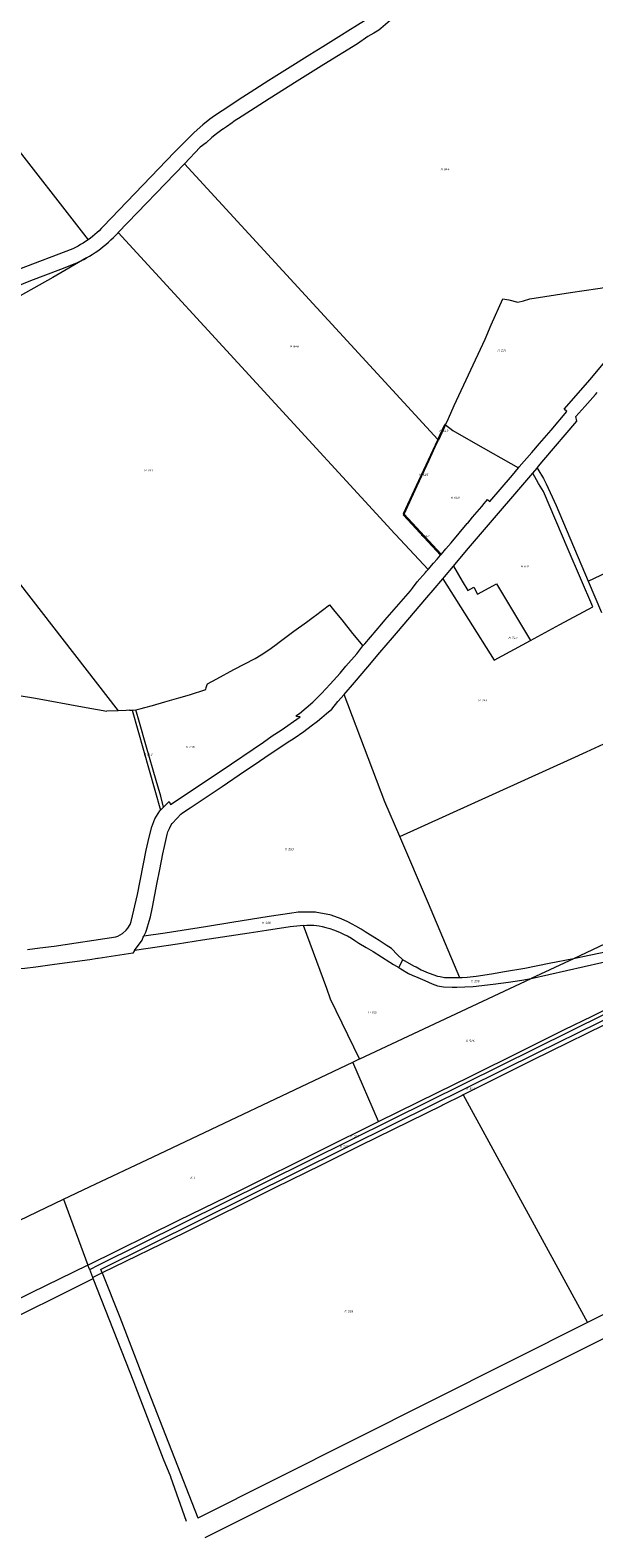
# Model space of a CAD drawing. Header units: metres. Extents: x 199958 to 203813, y 461826 to 464622.
# Tile 10 of 13: x 202487 to 202937, y 461872 to 463077. Entities that reach past the tile are written whole.
import ezdxf
from ezdxf.enums import TextEntityAlignment as Align
from ezdxf.lldxf.tags import DXFTag

# ---------------------------------------------------------------- set-up
doc = ezdxf.new("R2010")
doc.units = ezdxf.units.M
doc.layers.get('0').update_dxf_attribs({"lineweight": 25})
doc.layers.add('B-WE-KG-GRENS_PERCEEL-G', color=150, linetype='KG-PERCEEL', lineweight=18)
doc.layers.add('B-WE-KG-GRENS_PERCEEL-S', color=150, linetype='Continuous', lineweight=25)
doc.styles.add('NLCS-ISO', font='NLCS-ISO.ttf')
doc.styles.get("Standard").update_dxf_attribs({"font": 'NLCS-ISO.ttf'})
tags = doc.linetypes.add('KG-PERCEEL', pattern='A,5.5,-2,["P",Standard,S=1.8,R=0,X=-0.5,Y=-0.9],-2,5.5,-2,[5,NLCS.SHX,S=0.75,R=0,X=0,Y=0],-2', length=19).pattern_tags.tags
tags[6] = DXFTag(74, 10)

# ---------------------------------------------------------------- blocks, each defined once
blk = doc.blocks.new('SKG-PERCEELNUMMER-SO')
at = {"style": 'NLCS-ISO', "oblique": 10, "flags": 1}
for tag, p in [('GEMEENTECODE', (0, 2.6)), ('PERCEELGROOTTE', (0, -2.4))]:
    blk.add_attdef(tag, text='', height=1.8, dxfattribs=at).set_placement(p, align=Align.MIDDLE_CENTER)
at = {"style": 'NLCS-ISO', "oblique": 10}
blk.add_attdef('SECTIE', text='', height=1.8, dxfattribs=at).set_placement((-0.5, 0), align=Align.MIDDLE_RIGHT)
blk.add_attdef('PERCEELNUMMER', text='', height=1.8, dxfattribs=at).set_placement((0.5, 0), align=Align.MIDDLE_LEFT)

msp = doc.modelspace()

# ---------------------------------------------------------------- linework, layer by layer
at = {"layer": 'B-WE-KG-GRENS_PERCEEL-G', "flags": 128}
for points in [[(202861.309, 463246.071), (202862.34, 463243.821), (202858.57, 463237.777), (202857.29, 463235.723), (202855.966, 463234.448), (202850.81, 463228.636), (202844.312, 463219.928), (202837.781, 463210.17), (202834.501, 463204.64), (202828.783, 463195.267), (202825.221, 463189.549), (202819.779, 463181.048), (202817.066, 463176.801), (202814.342, 463172.409), (202811.348, 463167.615), (202808.724, 463163.491), (202806.099, 463158.616), (202803.662, 463154.211), (202801.037, 463149.243), (202797.851, 463143.056), (202794.382, 463135.839), (202791.477, 463129.652), (202788.102, 463122.435), (202784.634, 463116.342), (202780.819, 463110.181), (202777.229, 463105.656), (202772.917, 463100.688), (202768.043, 463096.095), (202765.981, 463094.033), (202758.482, 463088.128), (202753.701, 463084.754), (202748.171, 463081.192), (202740.585, 463076.439), (202735.536, 463073.156), (202720.426, 463063.944), (202710.194, 463057.447), (202694.438, 463047.599), (202677.408, 463037.056), (202662.347, 463027.441), (202653.774, 463021.764), (202646.359, 463016.782), (202640.103, 463012.843), (202634.079, 463008.788), (202630.372, 463006.124), (202624.579, 463001.605), (202620.061, 462997.551), (202617.496, 462995.165), (202614.738, 462992.587)], [(202866.549, 463226.246), (202865.4, 463224.714), (202858.843, 463215.925), (202854.852, 463210.696), (202849.348, 463202.577), (202845.22, 463196.522), (202839.578, 463187.302), (202835.174, 463180.147), (202826.092, 463165.422), (202819.9, 463155.514), (202814.258, 463145.882), (202810.829, 463139.969), (202808.34, 463134.873), (202805.451, 463129.094), (202803.249, 463124.965), (202800.084, 463118.773), (202794.992, 463110.379), (202793.204, 463107.351), (202790.451, 463103.085), (202786.461, 463097.856), (202783.158, 463093.866), (202780.681, 463090.976), (202776.14, 463086.572), (202766.783, 463078.453), (202765.406, 463077.353), (202761.153, 463074.827), (202756.599, 463072.123), (202748.205, 463066.344), (202721.234, 463049.831), (202700.042, 463036.483), (202677.612, 463022.309), (202662.613, 463012.814), (202653.118, 463006.759), (202650.503, 463005.108), (202649.359, 463004.262), (202647.978, 463003.239), (202643.623, 463000.016), (202641.87, 462998.953), (202641.066, 462998.451), (202639.746, 462997.606), (202635.504, 462994.374), (202631.926, 462991.485), (202627.247, 462987.219), (202622.653, 462983.75)], [(202464.736, 462997.462), (202465.148, 462996.932), (202466.795, 462994.811), (202532.915, 462909.698)], [(202614.738, 462992.587), (202601.907, 462979.621), (202545.144, 462920.261)], [(202609.907, 462970.495), (202622.653, 462983.75)], [(202556.99, 462915.466), (202609.907, 462970.495)], [(202812.487, 462750.112), (202609.907, 462970.495)], [(202532.915, 462909.698), (202530.977, 462908.372), (202529.001, 462907.102), (202526.991, 462905.889), (202524.946, 462904.734), (202522.869, 462903.638), (202520.762, 462902.602)], [(202531.681, 462895.256), (202534.024, 462896.602), (202536.33, 462898.012), (202538.595, 462899.485), (202540.819, 462901.02), (202542.999, 462902.617), (202545.134, 462904.272), (202547.223, 462905.987), (202549.264, 462907.758), (202551.255, 462909.585), (202553.195, 462911.467), (202555.081, 462913.401), (202556.914, 462915.387)], [(202545.144, 462920.261), (202543.518, 462918.617), (202541.85, 462917.017), (202540.141, 462915.461), (202538.392, 462913.95), (202536.603, 462912.485), (202534.777, 462911.067), (202532.915, 462909.698)], [(202556.914, 462915.387), (202556.99, 462915.466)], [(202804.624, 462646.218), (202778.646, 462674.328), (202778.154, 462674.863), (202556.99, 462915.466)], [(202520.762, 462902.602), (202477.331, 462886.077), (202475.765, 462885.463)], [(202531.681, 462895.256), (202504.705, 462879.641), (202472.083, 462861.217), (202466.591, 462858.115), (202459.995, 462854.336), (202456.495, 462852.331), (202448.438, 462847.465), (202433.547, 462837.659), (202400.442, 462816.159), (202393.556, 462811.862), (202385.21, 462807.183), (202378.951, 462803.78), (202371.217, 462800.814), (202369.333, 462800.092), (202360.66, 462796.938), (202353.69, 462795.22)], [(202402.06, 462827.417), (202432.579, 462847.272), (202459.066, 462863.711), (202475.626, 462872.432), (202487.286, 462877.292), (202511.31, 462886.285), (202522.737, 462890.864)], [(202522.737, 462890.864), (202525.015, 462891.876), (202527.265, 462892.945), (202529.488, 462894.072), (202531.681, 462895.256)], [(202818.504, 462761.906), (202820.852, 462766.971), (202825.585, 462777.182), (202850.22, 462830.321), (202854.938, 462841.834), (202864.484, 462862.583), (202869.188, 462861.659), (202876.417, 462859.925), (202880.853, 462861), (202885.961, 462862.613), (202918.49, 462867.721), (202940.145, 462870.917), (202977.513, 462876.428), (203003.503, 462880.555)], [(202876.905, 462727.51), (202877.468, 462728.188), (202887.555, 462739.803), (202893.615, 462746.937), (202902.93, 462757.685), (202915.613, 462772.413), (202913.404, 462774.239), (202934.059, 462798.201), (202953.95, 462821.724), (202956.551, 462824.8), (202972.578, 462843.659), (202976.146, 462847.865), (202976.818, 462848.657), (202979.507, 462851.826), (202982.521, 462855.379), (203002.948, 462879.673), (203003.209, 462880.088), (203003.503, 462880.555)], [(202891.686, 462727.275), (202892.927, 462728.722), (202897.093, 462733.781), (202923.592, 462764.826), (202922.776, 462768.451), (202929.831, 462776.385), (202938.372, 462786.115), (202939.822, 462787.804)], [(202812.487, 462750.112), (202818.1, 462762.222)], [(202818.504, 462761.906), (202812.853, 462749.713)], [(202818.504, 462761.906), (202818.1, 462762.222)], [(202818.504, 462761.906), (202824.424, 462757.287), (202842.558, 462746.998), (202876.905, 462727.51)], [(202390.488, 462747.806), (202556.932, 462533.348)], [(202785.028, 462690.879), (202795.434, 462713.327), (202804.938, 462733.83), (202810.544, 462745.925), (202812.4, 462749.924), (202812.487, 462750.112)], [(202785.395, 462690.483), (202785.436, 462690.571), (202795.887, 462713.116), (202805.392, 462733.62), (202811.395, 462746.57), (202812.853, 462749.713)], [(202812.853, 462749.713), (202812.487, 462750.112)], [(202815.209, 462658.389), (202815.268, 462658.459), (202818.881, 462662.702), (202823.01, 462667.551), (202835.986, 462682.937), (202836.287, 462683.294), (202840.223, 462687.96), (202847.547, 462696.645), (202849.408, 462698.851), (202852.102, 462702.045), (202853.979, 462700.513), (202872.032, 462721.643), (202876.905, 462727.51)], [(202824.945, 462648.892), (202835.423, 462661.411), (202846.512, 462674.571), (202888.236, 462723.25)], [(202886.451, 462589.425), (202909.911, 462602.184), (202936.137, 462616.429), (202916.633, 462662.097), (202896.843, 462708.472), (202892.982, 462715.078), (202888.236, 462723.25)], [(202888.236, 462723.25), (202891.686, 462727.275)], [(202891.686, 462727.275), (202892.268, 462726.351), (202896.904, 462718.988), (202899.086, 462714.624), (202906.995, 462697.442), (202932.58, 462637.03)], [(202784.982, 462689.592), (202785.322, 462690.326), (202785.395, 462690.483)], [(202814.615, 462657.692), (202784.982, 462689.592)], [(202785.395, 462690.483), (202785.028, 462690.879)], [(202815.209, 462658.389), (202785.395, 462690.483)], [(202932.58, 462637.03), (202953.426, 462646.785), (202953.5, 462646.82), (202987.44, 462662.23), (202994.154, 462665.323), (203012.869, 462673.943)], [(202804.624, 462646.218), (202808.977, 462651.176), (202811.98, 462654.598), (202813.325, 462656.178), (202814.615, 462657.692)], [(202814.615, 462657.692), (202815.104, 462658.266), (202815.209, 462658.389)], [(202752.545, 462585.105), (202753.977, 462586.776), (202763.121, 462597.547), (202767.577, 462602.795), (202770.111, 462605.75), (202790.506, 462629.275), (202792.157, 462631.218), (202795.915, 462636.297), (202802.476, 462643.771), (202803.394, 462644.817), (202804.624, 462646.218)], [(202816.537, 462638.908), (202817.819, 462640.377), (202824.945, 462648.892)], [(202824.945, 462648.892), (202831.962, 462636.849), (202836.288, 462629.429)], [(202737.472, 462546.329), (202745.843, 462555.91), (202756.388, 462568.534), (202766.084, 462579.872), (202776.184, 462591.753), (202779.44, 462595.453), (202803.559, 462623.741), (202808.598, 462629.818), (202816.537, 462638.908)], [(202816.537, 462638.908), (202857.563, 462573.714)], [(202836.288, 462629.429), (202841.172, 462631.983), (202844.012, 462626.636), (202853.532, 462631.685), (202859.413, 462634.869)], [(202859.413, 462634.869), (202872.195, 462613.426), (202886.451, 462589.425)], [(202932.58, 462637.03), (202943.253, 462611.827)], [(202571.151, 462533.973), (202575.329, 462535.072), (202578.247, 462535.84), (202584.357, 462537.676), (202594.27, 462540.518), (202605.53, 462543.688), (202613.965, 462546.062), (202626.994, 462550.296), (202627.345, 462551.835), (202627.976, 462553.587), (202628.41, 462554.79), (202635.843, 462558.843), (202649.522, 462566.233), (202666.409, 462575.23), (202671.381, 462578.108), (202677.323, 462581.913), (202682.176, 462585.503), (202686.846, 462588.964), (202697.464, 462596.834), (202707.505, 462604.225), (202713.948, 462608.968), (202714.601, 462609.449), (202725.853, 462618.097), (202730.115, 462612.7), (202735.839, 462605.897), (202744.317, 462595.151), (202752.545, 462585.105)], [(202372.486, 462584.51), (202390.362, 462558.324), (202437.667, 462551.92), (202476.312, 462545.709), (202490.951, 462543.304)], [(202593.357, 462456.385), (202597.81, 462460.905), (202598.698, 462458.472), (202639.193, 462485.366), (202673.018, 462508.151), (202679.997, 462513.209), (202687.201, 462517.877), (202702.435, 462528.554), (202699.773, 462528.641), (202699.037, 462529.268), (202701.936, 462531.274), (202712.464, 462540.115), (202715.269, 462542.822), (202719.577, 462547.231), (202726.528, 462554.481), (202734.345, 462563.502), (202738.957, 462568.898), (202747.579, 462578.958), (202752.545, 462585.105)], [(202857.563, 462573.714), (202886.451, 462589.425)], [(202490.951, 462543.304), (202528.482, 462536.551), (202548.082, 462532.959)], [(202577.401, 462353.157), (202579.084, 462356.281), (202579.86, 462358.766), (202581.863, 462365.083), (202582.799, 462368.671), (202584.338, 462376.509), (202588.145, 462395.994), (202589.954, 462405.042), (202591.586, 462413.354), (202592.768, 462419.112), (202593.953, 462424.742), (202594.997, 462429.667), (202596.156, 462434.443), (202596.185, 462434.56), (202596.825, 462436.719), (202597.906, 462439.285), (202599.41, 462442.157), (202600.088, 462443.174), (202604.057, 462447.568), (202607.204, 462450.715), (202608.321, 462451.707), (202614.642, 462455.873), (202640.001, 462472.93), (202657.943, 462485.038), (202664.942, 462489.504), (202679.259, 462499.347), (202690.87, 462507.087), (202692.146, 462507.939), (202697.575, 462511.559), (202705.331, 462516.779), (202711.242, 462521.325), (202716.196, 462525.147), (202719.741, 462527.886), (202723.509, 462531.052), (202727.604, 462534.673), (202732.482, 462540.618), (202737.472, 462546.329)], [(202781.944, 462432.969), (202770.057, 462460.496), (202737.472, 462546.329)], [(202556.932, 462533.348), (202548.082, 462532.959)], [(202566.026, 462533.747), (202563.442, 462533.634), (202556.932, 462533.348)], [(202566.026, 462533.747), (202568.075, 462533.837)], [(202568.075, 462533.837), (202571.151, 462533.973)], [(202568.075, 462533.837), (202590.894, 462453.886)], [(202593.357, 462456.385), (202591.167, 462465.041), (202587.403, 462477.625), (202579.555, 462504.262), (202573.957, 462523.851), (202571.151, 462533.973)], [(202781.944, 462432.969), (202918.974, 462494.994), (202931.084, 462500.476), (202945.037, 462506.792), (202978.979, 462522.156)], [(202484.509, 462342.46), (202494.515, 462343.754), (202505.856, 462345.344), (202555.244, 462352.551), (202556.743, 462353.182), (202560.35, 462355.27), (202563.443, 462358.082), (202564.686, 462359.68), (202566.494, 462362.535), (202567.478, 462364.949), (202572.527, 462386.408), (202579.457, 462422.019), (202581.817, 462432.315), (202583.785, 462440.519), (202586.207, 462447.094), (202590.402, 462453.386), (202590.894, 462453.886)], [(202590.894, 462453.886), (202593.357, 462456.385)], [(202830.007, 462319.842), (202805.064, 462379.432), (202781.944, 462432.969)], [(203073.726, 462405.772), (203042.256, 462391.966), (202992.15, 462368.799), (202920.771, 462335.219)], [(203073.726, 462405.772), (203072.807, 462404.644), (203074.086, 462403.069), (203072.777, 462401.139), (203071.336, 462399.491), (203069.826, 462397.775), (203066.668, 462394.206), (203061.382, 462388.371), (203058.225, 462384.733), (203053.969, 462380.546), (203049.781, 462376.427), (203046.006, 462372.858), (203043.398, 462370.592), (203041.407, 462369.013), (203034.748, 462364.483), (203031.179, 462362.63), (203028.57, 462361.325), (203021.775, 462358.648), (203016.489, 462356.658), (203010.311, 462354.804), (203004.614, 462353.019), (203002.005, 462352.333), (202996.445, 462351.166), (202988.62, 462349.381), (202977.156, 462346.91), (202974.754, 462346.224), (202974.6, 462346.194), (202970.841, 462345.469), (202933.362, 462337.781), (202920.771, 462335.219)], [(202784.445, 462334.394), (202780.182, 462338.413), (202775.31, 462343.285), (202771.168, 462345.965), (202765.565, 462349.619), (202762.033, 462351.933), (202756.431, 462355.404), (202754.421, 462356.683), (202751.071, 462358.693), (202746.93, 462361.068), (202743.885, 462362.834), (202740.475, 462364.539), (202735.055, 462367.097), (202727.077, 462369.899), (202726.042, 462370.142), (202715.628, 462372.091), (202714.592, 462372.274), (202710.634, 462372.395), (202702.352, 462372.395), (202700.707, 462372.274), (202699.124, 462372.091), (202695.896, 462371.604), (202677.687, 462368.863), (202647.785, 462364.052), (202626.714, 462360.642), (202594.498, 462355.709), (202577.401, 462353.157)], [(202705.021, 462361.696), (202694.559, 462360.691), (202675.608, 462357.867), (202661.573, 462355.63), (202624.283, 462349.925), (202604.377, 462346.939), (202570.12, 462341.756)], [(202705.021, 462361.696), (202707.644, 462361.898), (202713.438, 462361.898), (202717.572, 462361.504), (202720.116, 462360.917), (202722.919, 462360.115), (202726.159, 462359.306), (202729.122, 462358.318), (202733.956, 462356.305), (202738.188, 462354.189), (202740.213, 462353.379), (202743.454, 462351.557), (202746.087, 462349.733), (202749.327, 462347.709), (202755.2, 462344.266), (202760.871, 462340.822), (202774.036, 462332.316), (202777.024, 462330.565), (202781.187, 462328.124)], [(202749.81, 462255.059), (202726.644, 462302.949), (202723.606, 462311.456), (202705.021, 462361.696)], [(202570.12, 462341.756), (202576.16, 462350.054), (202576.975, 462352.365), (202577.401, 462353.157)], [(202887.047, 462319.354), (203028.216, 462351.259)], [(202541.076, 462335.364), (202540.405, 462335.258), (202534.31, 462334.217), (202506.044, 462330.537), (202491.309, 462328.327), (202482.365, 462327.282), (202466.32, 462326.243), (202454.143, 462326.15)], [(202570.12, 462341.756), (202568.695, 462339.716), (202541.076, 462335.364)], [(202781.187, 462328.124), (202784.445, 462334.394)], [(202830.007, 462319.842), (202829.091, 462319.864), (202821.266, 462319.864), (202817.765, 462320.002), (202814.264, 462320.62), (202812.48, 462320.963), (202808.704, 462322.198), (202803.625, 462324.189), (202800.705, 462325.381), (202799, 462326.112), (202794.98, 462328.365), (202793.153, 462329.339), (202784.445, 462334.394)], [(202920.771, 462335.219), (202901.305, 462331.259), (202882.016, 462327.484), (202865.679, 462324.67), (202855.176, 462322.885), (202843.095, 462321.1), (202835.956, 462320.208), (202831.975, 462319.796), (202830.007, 462319.842)], [(202920.771, 462335.219), (202887.047, 462319.354)], [(202534.252, 462086.833), (202541.519, 462090.481), (202776.079, 462207.057), (202890.657, 462263.81), (203002.075, 462318.723)], [(202543.226, 462086.862), (202543.405, 462086.952), (202777.847, 462203.469), (202892.209, 462260.116), (203021.625, 462323.898)], [(202749.81, 462255.059), (202750.036, 462255.165), (202887.047, 462319.354)], [(202764.91, 462205.199), (202812.192, 462228.403), (202837.602, 462240.785), (202879.955, 462261.866), (202908.379, 462276.078), (202913.61, 462278.637), (202935.682, 462289.188), (202977.135, 462310.076), (203005.257, 462324.029), (203007.031, 462324.891)], [(202781.187, 462328.124), (202782.853, 462327.148), (202789.07, 462323.419), (202791.885, 462322.119), (202796.569, 462320.287), (202802.071, 462317.84), (202807.907, 462315.225), (202812.217, 462313.5), (202816.903, 462312.609), (202823.815, 462312.398), (202827.551, 462312.398), (202834.091, 462312.604), (202840.622, 462313.011), (202856.668, 462314.898), (202868.82, 462316.52), (202879.553, 462317.937), (202887.047, 462319.354)], [(203021.625, 462323.898), (203016.913, 462318.032), (202960.222, 462289.461), (202887.507, 462253.824), (202832.791, 462226.425)], [(202513.391, 462142.947), (202533.998, 462152.822), (202585.045, 462176.928), (202744.399, 462252.514)], [(202744.399, 462252.514), (202749.81, 462255.059)], [(202764.91, 462205.199), (202744.399, 462252.514)], [(202832.791, 462226.425), (202831.896, 462225.978), (202816.685, 462218.361), (202815.776, 462217.906), (202750.057, 462185.584), (202719.156, 462170.295), (202682.1, 462152.187), (202609.944, 462116.232), (202544.333, 462084.081)], [(202832.791, 462226.425), (202931.922, 462044.406)], [(202532.902, 462090.28), (202604.955, 462125.852), (202654.792, 462150.267), (202718.977, 462182.232), (202764.91, 462205.199)], [(202347.137, 462061.462), (202387.61, 462081.966), (202398.723, 462087.596), (202428.359, 462102.201), (202453.577, 462114.285), (202453.811, 462114.397), (202463.989, 462119.274), (202513.391, 462142.947)], [(202513.391, 462142.947), (202532.902, 462090.28)], [(202532.902, 462090.28), (202487.534, 462068.111), (202407.785, 462029.142), (202402.198, 462026.684), (202391.023, 462020.649)], [(202534.252, 462086.833), (202534.131, 462087.143), (202532.902, 462090.28)], [(202401.928, 462013.286), (202454.34, 462038.717), (202537.083, 462079.606)], [(202536.78, 462080.38), (202534.252, 462086.833)], [(202544.333, 462084.081), (202536.78, 462080.38)], [(202537.083, 462079.606), (202536.78, 462080.38)], [(202611.701, 461885.474), (202599.156, 461920.874), (202599.037, 461921.163), (202593.293, 461935.336), (202571.203, 461992.808), (202569.435, 461997.024), (202537.083, 462079.606)], [(202544.333, 462084.081), (202543.226, 462086.862)], [(202544.333, 462084.081), (202558.413, 462048.703), (202578.517, 461995.909), (202620.63, 461888.366), (202620.771, 461887.966)], [(203018.184, 462087.777), (202931.922, 462044.406)], [(203005.301, 462061.868), (202626.349, 461872.365)], [(202931.922, 462044.406), (202620.771, 461887.966)]]:
    msp.add_lwpolyline(points, dxfattribs=at)

# ---------------------------------------------------------------- block references
at = {"layer": 'B-WE-KG-GRENS_PERCEEL-S'}
for p, values in [((202816.769, 462966.159), {'PERCEELNUMMER': '644', 'SECTIE': 'H'}), ((202696.413, 462824.681), {'PERCEELNUMMER': '646', 'SECTIE': 'H'}), ((202862.243, 462821.329), {'PERCEELNUMMER': '237', 'SECTIE': 'H'}), ((202815.838, 462756.971), {'PERCEELNUMMER': '643', 'SECTIE': 'H'}), ((202580.001, 462725.488), {'PERCEELNUMMER': '247', 'SECTIE': 'H'}), ((202799.687, 462721.873), {'PERCEELNUMMER': '645', 'SECTIE': 'H'}), ((202824.845, 462703.626), {'PERCEELNUMMER': '648', 'SECTIE': 'H'}), ((202800.774, 462673.032), {'PERCEELNUMMER': '647', 'SECTIE': 'H'}), ((202880.742, 462648.757), {'PERCEELNUMMER': '631', 'SECTIE': 'H'}), ((202871.016, 462591.531), {'PERCEELNUMMER': '742', 'SECTIE': 'H'}), ((202846.867, 462541.68), {'PERCEELNUMMER': '743', 'SECTIE': 'H'}), ((202579.597, 462498.487), {'PERCEELNUMMER': '252', 'SECTIE': 'H'}), ((202613.097, 462504.37), {'PERCEELNUMMER': '238', 'SECTIE': 'H'}), ((202692.345, 462422.753), {'PERCEELNUMMER': '263', 'SECTIE': 'H'}), ((202674.075, 462363.825), {'PERCEELNUMMER': '208', 'SECTIE': 'H'}), ((202840.935, 462317.265), {'PERCEELNUMMER': '209', 'SECTIE': 'H'}), ((202759.005, 462292.257), {'PERCEELNUMMER': '616', 'SECTIE': 'H'}), ((202836.846, 462269.471), {'PERCEELNUMMER': '526', 'SECTIE': 'K'}), ((202837.146, 462231.139), {'PERCEELNUMMER': '542', 'SECTIE': 'K'}), ((202744.694, 462193.395), {'PERCEELNUMMER': '541', 'SECTIE': 'K'}), ((202736.212, 462185.125), {'PERCEELNUMMER': '502', 'SECTIE': 'K'}), ((202616.837, 462160.113), {'PERCEELNUMMER': '1', 'SECTIE': 'K'}), ((202739.924, 462053.491), {'PERCEELNUMMER': '528', 'SECTIE': 'K'})]:
    msp.add_blockref('SKG-PERCEELNUMMER-SO', p, dxfattribs=at).add_auto_attribs(values)

doc.saveas('drawing.dxf')
